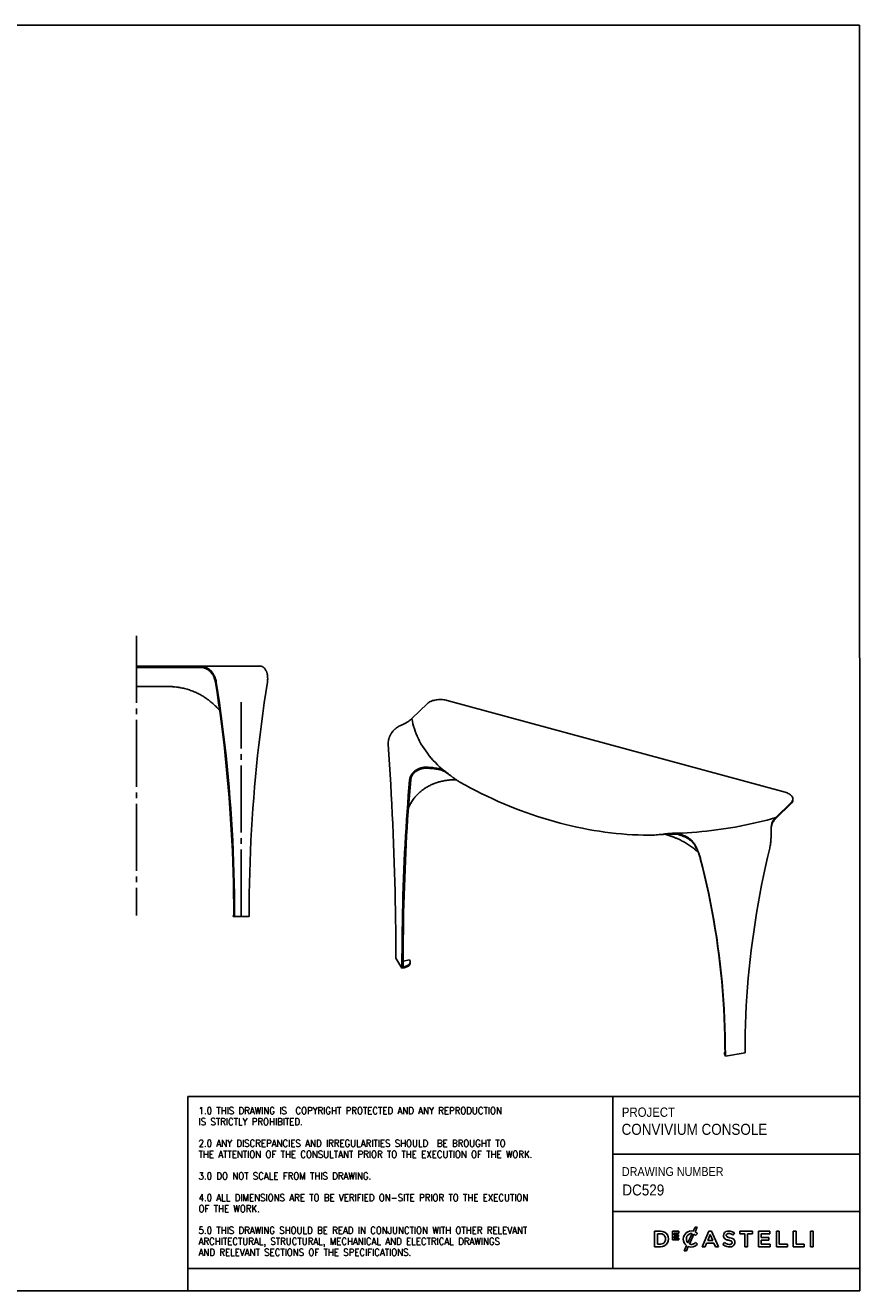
# Model space of a CAD drawing. Header units: millimetres. Extents: x 140 to 6290, y 235 to 4540.
# Tile 4 of 4: x 3450 to 6290, y 235 to 4540. Entities that reach past the tile are written whole.
import ezdxf

# ---------------------------------------------------------------- set-up
doc = ezdxf.new("R2010")
doc.units = ezdxf.units.MM
doc.header["$LTSCALE"] = 15
doc.linetypes.add('SLD-Centro', pattern=[19.05, 15.24, -1.27, 1.27, -1.27])
doc.linetypes.add('SLD-Solido', pattern=[0])
for name, color, linetype in [('NOTE', 3, 'SLD-Solido'), ('PIEGHE', 6, 'SLD-Centro'), ('QUOTE', 1, 'SLD-Solido'), ('SCHIZZI', 9, 'Continuous')]:
    doc.layers.add(name, color=color, linetype=linetype)
doc.styles.add('SLDTEXTSTYLE0', font='GOTHIC.TTF', dxfattribs={"width": 0.913})
doc.styles.add('SLDTEXTSTYLE1', font='romans__.ttf', dxfattribs={"width": 0.893})

msp = doc.modelspace()

# ---------------------------------------------------------------- linework, layer by layer
for p, q in [((3828.86, 2355.5), (3828.86, 2359.5)), ((3828.86, 2359.5), (3878.86, 2359.5)), ((3878.86, 2355.5), (3828.86, 2355.5)), ((3828.87, 2300.5), (3828.87, 2355.5)), ((3878.86, 2359.5), (3991.67, 2359.5)), ((3878.86, 2355.5), (3991.67, 2355.5)), ((3991.67, 2355.5), (3991.67, 2359.5)), ((4251.79, 2359.5), (4045.76, 2359.5)), ((4045.76, 2359.5), (4045.76, 2355.5)), ((3828.88, 2290.5), (3828.87, 2290.5)), ((3828.88, 2290.5), (3836.16, 2290.5)), ((3935.23, 2290.5), (3836.16, 2290.5)), ((4886.25, 2243.34), (6036, 1930.86)), ((4818.7, 2232.58), (4766.05, 2181.2)), ((4816.32, 2012.63), (4816.32, 2016.05)), ((4869.73, 2005.06), (4869.73, 2008.49)), ((4869.73, 2005.06), (4869.73, 2008.49)), ((6004.24, 1844.69), (6056.88, 1896.07)), ((6062.66, 1904.66), (6062.66, 1908.09)), ((6004.24, 1841.26), (6056.88, 1892.64)), ((5989.55, 1813.75), (5989.55, 1817.18)), ((6004.24, 1841.26), (6004.24, 1844.69)), ((5644.02, 1782.53), (5626.95, 1787.93)), ((5668.9, 1787.86), (5668.9, 1791.29)), ((5668.9, 1787.86), (5668.9, 1791.29)), ((5711.17, 1772.85), (5711.17, 1769.43)), ((4159.38, 1511.81), (4157.65, 1511.81)), ((4157.65, 1511.81), (4157.65, 1507.81)), ((4159.38, 1507.81), (4157.65, 1507.81)), ((4159.38, 1512.81), (4159.38, 1507.81)), ((4159.38, 1507.81), (4162.21, 1507.81)), ((4162.21, 1512.81), (4162.21, 1507.81)), ((4162.21, 1507.81), (4211.71, 1507.81)), ((4211.71, 1507.81), (4211.71, 1512.81)), ((4711.36, 1371), (4711.36, 1366.71)), ((4711.36, 1366.71), (4732.04, 1332.27)), ((4732.04, 1332.27), (4732.04, 1336.55)), ((4735.86, 1332.88), (4735.86, 1337.16)), ((4735.86, 1336.31), (4735.86, 1332.88)), ((4735.88, 1355.54), (4757.4, 1360.29)), ((4760.18, 1349.86), (4760.18, 1353.29)), ((4735.86, 1332.88), (4732.04, 1332.27)), ((5830.15, 1043.73), (5830.15, 1040.31)), ((5831.69, 1039.34), (5831.69, 1035.05)), ((5831.69, 1038.48), (5831.69, 1035.05)), ((5831.69, 1035.05), (5832.87, 1033.09)), ((5832.87, 1033.09), (5899.75, 1043.73)), ((5832.87, 1037.37), (5832.87, 1033.09)), ((5899.75, 1043.73), (5899.75, 1048.02))]:
    msp.add_line(p, q)
at = {"flags": 128}
for points in [[(3828.87, 2323), (3828.87, 2321.92), (3828.87, 2320.97), (3828.87, 2320.23), (3828.87, 2319.8), (3828.88, 2319.71), (3828.88, 2319.97), (3828.88, 2320.57), (3828.88, 2321.43), (3828.88, 2322.45), (3828.88, 2323.54), (3828.88, 2324.57), (3828.88, 2325.42), (3828.88, 2326.02), (3828.88, 2326.28), (3828.87, 2326.2), (3828.87, 2325.76), (3828.87, 2325.02), (3828.87, 2324.07), (3828.87, 2323)], [(3828.87, 2290.5), (3828.87, 2290.69), (3828.87, 2291.26), (3828.87, 2292.18), (3828.87, 2293.42), (3828.87, 2294.94), (3828.87, 2296.67), (3828.87, 2298.55), (3828.87, 2300.5)], [(4097.02, 2305.5), (4102.54, 2270.02), (4107.8, 2234.46), (4112.82, 2198.83), (4117.58, 2163.13), (4122.08, 2127.37), (4126.33, 2091.54), (4130.33, 2055.66), (4134.07, 2019.72), (4137.55, 1983.72), (4140.78, 1947.68), (4143.74, 1911.6), (4146.46, 1875.48), (4148.91, 1839.31), (4151.11, 1803.12), (4153.05, 1766.9), (4154.73, 1730.65), (4156.15, 1694.37), (4157.31, 1658.08), (4158.22, 1621.78), (4158.87, 1585.46), (4159.26, 1549.14), (4159.38, 1512.81)], [(4099.84, 2305.5), (4105.37, 2270.02), (4110.63, 2234.46), (4115.65, 2198.83), (4120.41, 2163.13), (4124.91, 2127.37), (4129.16, 2091.54), (4133.16, 2055.66), (4136.89, 2019.72), (4140.38, 1983.72), (4143.6, 1947.68), (4146.57, 1911.6), (4149.29, 1875.48), (4151.74, 1839.31), (4153.94, 1803.12), (4155.88, 1766.9), (4157.56, 1730.65), (4158.98, 1694.37), (4160.14, 1658.08), (4161.05, 1621.78), (4161.7, 1585.46), (4162.08, 1549.14), (4162.21, 1512.81)], [(4211.71, 1512.81), (4211.84, 1549.14), (4212.23, 1585.46), (4212.87, 1621.78), (4213.78, 1658.08), (4214.94, 1694.37), (4216.37, 1730.65), (4218.05, 1766.9), (4219.99, 1803.12), (4222.18, 1839.31), (4224.64, 1875.48), (4227.35, 1911.6), (4230.32, 1947.68), (4233.55, 1983.72), (4237.03, 2019.72), (4240.77, 2055.66), (4244.76, 2091.54), (4249.01, 2127.37), (4253.52, 2163.13), (4258.28, 2198.83), (4263.29, 2234.46), (4268.56, 2270.02), (4274.08, 2305.5)], [(4886.25, 2243.34), (4882.31, 2244.3), (4878.22, 2245.08), (4874.01, 2245.67), (4869.72, 2246.08), (4865.38, 2246.29), (4861.02, 2246.3), (4856.67, 2246.11), (4852.37, 2245.74), (4848.15, 2245.17), (4844.04, 2244.41), (4840.08, 2243.47), (4836.29, 2242.36), (4832.7, 2241.08), (4829.35, 2239.65), (4826.25, 2238.07), (4823.42, 2236.36), (4820.9, 2234.52), (4818.7, 2232.58)], [(4869.73, 2008.49), (4861.5, 2016.06), (4853.57, 2023.72), (4845.97, 2031.46), (4838.68, 2039.29), (4831.71, 2047.19), (4825.07, 2055.17), (4818.75, 2063.21), (4812.77, 2071.33), (4807.12, 2079.5), (4801.8, 2087.74), (4796.83, 2096.03), (4792.19, 2104.37), (4787.89, 2112.77), (4783.94, 2121.2), (4780.34, 2129.68), (4777.08, 2138.2), (4774.17, 2146.75), (4771.62, 2155.32), (4769.41, 2163.93), (4767.55, 2172.55), (4766.05, 2181.2)], [(4766.05, 2181.2), (4767.55, 2172.55), (4769.41, 2163.93), (4771.62, 2155.32), (4774.17, 2146.75), (4777.08, 2138.2), (4780.34, 2129.68), (4783.94, 2121.2), (4787.89, 2112.77), (4792.19, 2104.37), (4796.83, 2096.03), (4801.8, 2087.74), (4807.12, 2079.5), (4812.77, 2071.33), (4818.75, 2063.21), (4825.07, 2055.17), (4831.71, 2047.19), (4838.68, 2039.29), (4845.97, 2031.46), (4853.57, 2023.72), (4861.5, 2016.06), (4869.73, 2008.49)], [(4685.31, 2093.86), (4687.61, 2059.61), (4689.82, 2025.47), (4691.91, 1991.44), (4693.9, 1957.53), (4695.78, 1923.73), (4697.56, 1890.07), (4699.22, 1856.53), (4700.79, 1823.12), (4702.24, 1789.84), (4703.59, 1756.71), (4704.83, 1723.71), (4705.96, 1690.86), (4706.99, 1658.15), (4707.9, 1625.6), (4708.71, 1593.2), (4709.42, 1560.96), (4710.01, 1528.88), (4710.5, 1496.96), (4710.88, 1465.21), (4711.15, 1433.63), (4711.31, 1402.23), (4711.36, 1371)], [(4732.04, 1336.55), (4732.09, 1367.6), (4732.25, 1398.47), (4732.52, 1429.15), (4732.9, 1459.64), (4733.39, 1489.93), (4733.98, 1520.03), (4734.69, 1549.94), (4735.49, 1579.64), (4736.41, 1609.13), (4737.44, 1638.42), (4738.57, 1667.5), (4739.81, 1696.36), (4741.16, 1725.01), (4742.61, 1753.44), (4744.18, 1781.64), (4745.84, 1809.62), (4747.62, 1837.38), (4749.5, 1864.9), (4751.49, 1892.18), (4753.58, 1919.23), (4755.78, 1946.05), (4758.09, 1972.62)], [(4735.86, 1337.16), (4735.91, 1368.21), (4736.08, 1399.08), (4736.35, 1429.76), (4736.72, 1460.24), (4737.21, 1490.54), (4737.8, 1520.64), (4738.51, 1550.54), (4739.32, 1580.25), (4740.23, 1609.74), (4741.26, 1639.03), (4742.39, 1668.11), (4743.63, 1696.97), (4744.98, 1725.62), (4746.44, 1754.05), (4748, 1782.25), (4749.67, 1810.23), (4751.44, 1837.98), (4753.32, 1865.5), (4755.31, 1892.79), (4757.41, 1919.84), (4759.61, 1946.66), (4761.91, 1973.23)], [(4929.45, 1964.9), (4947.88, 1954.76), (4966.4, 1944.88), (4985, 1935.28), (5003.67, 1925.95), (5022.41, 1916.91), (5041.21, 1908.14), (5060.07, 1899.67), (5078.99, 1891.47), (5097.96, 1883.57), (5116.97, 1875.96), (5136.02, 1868.64), (5155.11, 1861.62), (5174.22, 1854.9), (5193.36, 1848.47), (5212.51, 1842.35), (5231.68, 1836.53), (5250.86, 1831.01), (5270.04, 1825.8), (5289.21, 1820.89), (5308.38, 1816.29), (5327.54, 1812.01), (5346.67, 1808.03), (5365.79, 1804.37), (5384.87, 1801.01), (5403.92, 1797.98), (5422.93, 1795.25), (5441.9, 1792.84), (5460.82, 1790.75), (5479.68, 1788.98), (5498.49, 1787.52), (5517.23, 1786.38), (5535.9, 1785.55), (5554.49, 1785.05), (5573.01, 1784.86), (5591.44, 1784.99)], [(6056.88, 1896.07), (6058.75, 1898.1), (6060.26, 1900.21), (6061.42, 1902.38), (6062.2, 1904.59), (6062.6, 1906.82), (6062.63, 1909.07), (6062.27, 1911.31), (6061.54, 1913.52), (6060.43, 1915.7), (6058.96, 1917.81), (6057.14, 1919.85), (6054.98, 1921.8), (6052.5, 1923.65), (6049.72, 1925.38), (6046.65, 1926.98), (6043.32, 1928.43), (6039.76, 1929.73), (6036, 1930.86)], [(6004.24, 1844.69), (5989.54, 1840.45), (5974.66, 1836.37), (5959.63, 1832.45), (5944.43, 1828.69), (5929.09, 1825.11), (5913.6, 1821.69), (5897.98, 1818.43), (5882.23, 1815.35), (5866.35, 1812.44), (5850.36, 1809.7), (5834.26, 1807.14), (5818.06, 1804.75), (5801.77, 1802.54), (5785.39, 1800.5), (5768.93, 1798.65), (5752.39, 1796.97), (5735.79, 1795.47), (5719.14, 1794.15), (5702.43, 1793.02), (5685.68, 1792.06), (5668.9, 1791.29)], [(5668.9, 1791.29), (5685.68, 1792.06), (5702.43, 1793.02), (5719.14, 1794.15), (5735.79, 1795.47), (5752.39, 1796.97), (5768.93, 1798.65), (5785.39, 1800.5), (5801.77, 1802.54), (5818.06, 1804.75), (5834.26, 1807.14), (5850.36, 1809.7), (5866.35, 1812.44), (5882.23, 1815.35), (5897.98, 1818.43), (5913.6, 1821.69), (5929.09, 1825.11), (5944.43, 1828.69), (5959.63, 1832.45), (5974.66, 1836.37), (5989.54, 1840.45), (6004.24, 1844.69)], [(5899.75, 1048.02), (5899.92, 1079.19), (5900.45, 1110.41), (5901.32, 1141.67), (5902.54, 1172.99), (5904.12, 1204.35), (5906.04, 1235.74), (5908.31, 1267.18), (5910.93, 1298.64), (5913.9, 1330.14), (5917.21, 1361.67), (5920.88, 1393.21), (5924.89, 1424.78), (5929.25, 1456.37), (5933.95, 1487.97), (5939.01, 1519.58), (5944.4, 1551.2), (5950.15, 1582.82), (5956.23, 1614.45), (5962.66, 1646.07), (5969.44, 1677.69), (5976.55, 1709.3), (5984.01, 1740.9)], [(5747.42, 1705.38), (5754.88, 1676.16), (5762, 1646.82), (5768.77, 1617.36), (5775.2, 1587.78), (5781.29, 1558.09), (5787.03, 1528.3), (5792.43, 1498.4), (5797.48, 1468.39), (5802.19, 1438.29), (5806.55, 1408.09), (5810.56, 1377.8), (5814.22, 1347.42), (5817.54, 1316.95), (5820.51, 1286.4), (5823.13, 1255.77), (5825.4, 1225.06), (5827.32, 1194.27), (5828.89, 1163.42), (5830.12, 1132.49), (5830.99, 1101.5), (5831.51, 1070.45), (5831.69, 1039.34)], [(5748.6, 1703.42), (5756.06, 1674.19), (5763.18, 1644.85), (5769.95, 1615.39), (5776.38, 1585.81), (5782.47, 1556.12), (5788.21, 1526.33), (5793.61, 1496.43), (5798.66, 1466.43), (5803.37, 1436.32), (5807.73, 1406.13), (5811.74, 1375.83), (5815.4, 1345.45), (5818.72, 1314.99), (5821.69, 1284.43), (5824.31, 1253.8), (5826.58, 1223.09), (5828.5, 1192.3), (5830.07, 1161.45), (5831.3, 1130.52), (5832.17, 1099.53), (5832.7, 1068.48), (5832.87, 1037.37)], [(4757.4, 1360.29), (4758.64, 1358.54), (4759.53, 1356.74), (4760.04, 1354.9), (4760.18, 1353.04), (4759.94, 1351.18), (4759.32, 1349.35), (4758.34, 1347.56), (4756.99, 1345.83), (4755.31, 1344.18), (4753.3, 1342.64), (4750.98, 1341.21), (4748.39, 1339.91), (4745.55, 1338.76), (4742.49, 1337.77), (4739.25, 1336.95), (4735.86, 1336.31)], [(4760.18, 1349.86), (4760.18, 1349.61), (4759.94, 1347.75), (4759.32, 1345.92), (4758.34, 1344.13), (4756.99, 1342.4), (4755.31, 1340.75), (4753.3, 1339.21), (4750.98, 1337.78), (4748.39, 1336.48), (4745.55, 1335.33), (4742.49, 1334.34), (4739.25, 1333.52), (4735.86, 1332.88)]]:
    msp.add_lwpolyline(points, dxfattribs=at)
for centre, radius, start, end in [((6045.73, 1905.4), 16.95, 311.14876, 357.48934), ((5840.28, 1040.43), 10.13, 180.67846, 212.01367), ((5840.05, 1043.73), 9.88, 148.06619, 212.11634)]:
    msp.add_arc(centre, radius, start, end)
for points, knots in [([(3991.67, 2359.5), (3995.08, 2359.5), (4002, 2359.5), (4012.39, 2359.5), (4023.34, 2359.5), (4034.54, 2359.5), (4042.07, 2359.5), (4045.76, 2359.5)], [0, 0, 0, 0, 0.1829858, 0.3720605, 0.5635028, 0.7861028, 1, 1, 1, 1]), ([(3991.67, 2355.5), (3995.08, 2355.5), (4002, 2355.5), (4012.39, 2355.5), (4023.34, 2355.5), (4034.54, 2355.5), (4042.07, 2355.5), (4045.76, 2355.5)], [0, 0, 0, 0, 0.1829858, 0.3720605, 0.5635028, 0.7861028, 1, 1, 1, 1]), ([(4079.9, 2345.51), (4078.87, 2346.44), (4076.9, 2348.23), (4073.9, 2350.49), (4071.1, 2352.35), (4068.51, 2353.83), (4066.18, 2355.01), (4062.82, 2356.48), (4058.19, 2358.03), (4052.08, 2359.27), (4047.88, 2359.42), (4045.76, 2359.5)], [0, 0, 0, 0, 0.10663203, 0.2039899, 0.29207332, 0.37088239, 0.44041778, 0.50068097, 0.66507499, 0.83148406, 1, 1, 1, 1]), ([(4078, 2342.54), (4077.03, 2343.41), (4075.17, 2345.06), (4072.34, 2347.16), (4069.69, 2348.88), (4067.25, 2350.25), (4065.05, 2351.34), (4061.87, 2352.71), (4057.51, 2354.14), (4051.73, 2355.28), (4047.76, 2355.42), (4045.76, 2355.5)], [0, 0, 0, 0, 0.10646705, 0.20368473, 0.29165287, 0.37037174, 0.43984223, 0.50006613, 0.66447316, 0.83108319, 1, 1, 1, 1]), ([(4093.17, 2319.73), (4092.61, 2321.1), (4091.63, 2323.5), (4090.13, 2326.53), (4088.8, 2328.95), (4087.21, 2331.56), (4084.98, 2334.8), (4081.87, 2338.71), (4079.36, 2341.2), (4078, 2342.54)], [0, 0, 0, 0, 0.1573303, 0.2762232, 0.3612491, 0.4542194, 0.605229, 0.7871588, 1, 1, 1, 1]), ([(4095.88, 2320.87), (4095.3, 2322.34), (4094.28, 2324.94), (4092.7, 2328.21), (4091.3, 2330.82), (4089.63, 2333.64), (4087.28, 2337.14), (4084, 2341.37), (4081.34, 2344.06), (4079.9, 2345.51)], [0, 0, 0, 0, 0.157428, 0.2763829, 0.3614363, 0.4544111, 0.6053944, 0.7872605, 1, 1, 1, 1]), ([(4251.79, 2359.5), (4252.24, 2359.48), (4253.08, 2359.45), (4254.26, 2359.23), (4255.29, 2358.95), (4256.25, 2358.61), (4257.25, 2358.18), (4258.36, 2357.61), (4259.56, 2356.87), (4260.95, 2355.86), (4262.62, 2354.41), (4264.61, 2352.29), (4266.83, 2349.38), (4268.2, 2346.86), (4268.94, 2345.51)], [0, 0, 0, 0, 0.0767282, 0.1438813, 0.2014615, 0.2494729, 0.3048278, 0.3649592, 0.4298723, 0.499571, 0.5939062, 0.7087571, 0.844123, 1, 1, 1, 1]), ([(4268.94, 2345.51), (4269.46, 2344.43), (4270.42, 2342.43), (4271.54, 2339.38), (4272.36, 2336.72), (4272.98, 2334.33), (4273.54, 2331.86), (4274.09, 2328.89), (4274.61, 2325.18), (4274.79, 2322.38), (4274.88, 2320.87)], [0, 0, 0, 0, 0.15952437, 0.29583139, 0.4089168, 0.49877787, 0.58815779, 0.70148982, 0.83877195, 1, 1, 1, 1]), ([(4111.32, 2208.82), (4110.73, 2209.55), (4106.96, 2214.25), (4099.3, 2222.27), (4088.36, 2232.78), (4076.69, 2242.47), (4064.44, 2251.37), (4051.62, 2259.44), (4038.29, 2266.63), (4023.94, 2273.18), (4008.58, 2278.92), (3992.21, 2283.69), (3977.4, 2286.83), (3964.25, 2288.8), (3955.83, 2289.63), (3950.32, 2290.02), (3947.8, 2290.17), (3945.33, 2290.29), (3943.03, 2290.37), (3940.71, 2290.42), (3938.16, 2290.46), (3936.27, 2290.48), (3935.23, 2290.5)], [0, 0, 0, 0, 0.014058, 0.0899464, 0.165835, 0.2415688, 0.3174576, 0.3933455, 0.4690791, 0.5449685, 0.6299464, 0.7147728, 0.7997869, 0.8558339, 0.912776, 0.9254632, 0.9379341, 0.9501901, 0.9621868, 0.9720022, 0.9846064, 1, 1, 1, 1]), ([(4699.16, 2136.01), (4700.08, 2137.16), (4701.84, 2139.36), (4704.58, 2142.3), (4707.17, 2144.82), (4709.58, 2146.94), (4711.76, 2148.72), (4714.89, 2151.09), (4719.15, 2153.95), (4724.7, 2157.06), (4728.4, 2158.64), (4730.26, 2159.43)], [0, 0, 0, 0, 0.10663203, 0.2039899, 0.29207332, 0.37088239, 0.44041778, 0.50068097, 0.66507499, 0.83148406, 1, 1, 1, 1]), ([(4766.05, 2181.2), (4764.43, 2179.66), (4761.14, 2176.52), (4754.95, 2172.15), (4747.69, 2167.75), (4739.49, 2163.45), (4733.29, 2160.75), (4730.26, 2159.43)], [0, 0, 0, 0, 0.1829858, 0.3720605, 0.5635028, 0.7861028, 1, 1, 1, 1]), ([(4686.45, 2109.03), (4686.8, 2110.54), (4687.43, 2113.19), (4688.55, 2116.61), (4689.6, 2119.38), (4690.88, 2122.42), (4692.77, 2126.28), (4695.52, 2131.06), (4697.89, 2134.27), (4699.16, 2136.01)], [0, 0, 0, 0, 0.157428, 0.2763829, 0.3614363, 0.4544111, 0.6053944, 0.7872605, 1, 1, 1, 1]), ([(4778.13, 2004.46), (4776.93, 2003.56), (4774.7, 2001.89), (4771.92, 1999.38), (4769.76, 1997.21), (4768.03, 1995.27), (4766.42, 1993.26), (4764.71, 1990.86), (4762.86, 1987.88), (4761.79, 1985.67), (4761.22, 1984.47)], [0, 0, 0, 0, 0.1595244, 0.2958314, 0.4089168, 0.4987779, 0.5881578, 0.7014898, 0.838772, 1, 1, 1, 1]), ([(4780.69, 2002.33), (4779.57, 2001.51), (4777.5, 1999.99), (4774.9, 1997.71), (4772.88, 1995.72), (4771.27, 1993.95), (4769.76, 1992.12), (4768.16, 1989.93), (4766.42, 1987.2), (4765.42, 1985.17), (4764.88, 1984.08)], [0, 0, 0, 0, 0.15961093, 0.2959807, 0.40910525, 0.49898205, 0.58835202, 0.70164644, 0.83886375, 1, 1, 1, 1]), ([(4816.32, 2016.05), (4815.26, 2016.07), (4813.27, 2016.1), (4810.49, 2015.98), (4808.12, 2015.79), (4805.91, 2015.53), (4803.69, 2015.18), (4801.26, 2014.7), (4798.66, 2014.08), (4795.66, 2013.22), (4792.07, 2011.98), (4787.79, 2010.17), (4782.96, 2007.7), (4779.81, 2005.59), (4778.13, 2004.46)], [0, 0, 0, 0, 0.0767282, 0.1438813, 0.2014615, 0.2494729, 0.3048278, 0.3649592, 0.4298723, 0.499571, 0.5939062, 0.7087571, 0.844123, 1, 1, 1, 1]), ([(4816.32, 2012.63), (4815.33, 2012.65), (4813.47, 2012.7), (4810.88, 2012.63), (4808.66, 2012.48), (4806.61, 2012.27), (4804.54, 2011.97), (4802.27, 2011.56), (4799.85, 2011.01), (4797.04, 2010.24), (4793.7, 2009.14), (4789.71, 2007.5), (4785.21, 2005.27), (4782.27, 2003.35), (4780.69, 2002.33)], [0, 0, 0, 0, 0.0769383, 0.1442552, 0.2019533, 0.2500373, 0.3054412, 0.3655969, 0.4305102, 0.5001857, 0.5944515, 0.7091763, 0.8443603, 1, 1, 1, 1]), ([(4816.32, 2016.05), (4819.67, 2015.88), (4826.49, 2015.53), (4836.74, 2014.59), (4846.3, 2013.39), (4854.95, 2011.96), (4862.59, 2010.42), (4867.37, 2009.13), (4869.73, 2008.49)], [0, 0, 0, 0, 0.1809061, 0.368371, 0.5595937, 0.7094733, 0.8568296, 1, 1, 1, 1]), ([(4816.32, 2012.63), (4819.67, 2012.45), (4826.49, 2012.1), (4836.74, 2011.16), (4846.3, 2009.96), (4854.95, 2008.53), (4862.59, 2006.99), (4867.37, 2005.7), (4869.73, 2005.06)], [0, 0, 0, 0, 0.1809061, 0.368371, 0.5595937, 0.7094733, 0.8568296, 1, 1, 1, 1]), ([(4929.45, 1964.9), (4926.04, 1966.99), (4922.83, 1969.07), (4916.78, 1973.14), (4913.95, 1975.13), (4908.64, 1978.99), (4906.16, 1980.85), (4902.69, 1983.51), (4901.58, 1984.37), (4899.96, 1985.63), (4899.43, 1986.05), (4898.65, 1986.66), (4898.4, 1986.87), (4898.02, 1987.17), (4897.89, 1987.27), (4897.7, 1987.42), (4897.64, 1987.47), (4897.54, 1987.55), (4897.51, 1987.57), (4897.46, 1987.61), (4897.45, 1987.62), (4897.43, 1987.64), (4897.42, 1987.65), (4897.41, 1987.65), (4897.4, 1987.66), (4897.39, 1987.66), (4897.39, 1987.67), (4894.33, 1990.1), (4891.65, 1992.24), (4888.1, 1995.04), (4887, 1995.9), (4885.47, 1997.1), (4884.97, 1997.48), (4884.26, 1998.02), (4884.03, 1998.2), (4883.69, 1998.46), (4883.58, 1998.55), (4883.41, 1998.68), (4883.36, 1998.72), (4883.28, 1998.78), (4883.25, 1998.8), (4883.21, 1998.84), (4883.19, 1998.85), (4883.17, 1998.86), (4883.17, 1998.87), (4883.16, 1998.88), (4883.15, 1998.88), (4883.15, 1998.88), (4883.14, 1998.89), (4882.85, 1999.11), (4882.35, 1999.5), (4880.94, 2000.59), (4880.02, 2001.29), (4877.78, 2002.98), (4876.45, 2003.95), (4873.4, 2006.1), (4871.67, 2007.28), (4869.73, 2008.49)], [0, 0, 0, 0, 0.125, 0.125, 0.25, 0.25, 0.375, 0.375, 0.4375, 0.4375, 0.46875, 0.46875, 0.484375, 0.484375, 0.4921875, 0.4921875, 0.4960938, 0.4960938, 0.4980469, 0.4980469, 0.4990234, 0.4990234, 0.4995117, 0.4995117, 0.4997559, 0.4997559, 0.5, 0.5, 0.625, 0.625, 0.6875, 0.6875, 0.71875, 0.71875, 0.734375, 0.734375, 0.7421875, 0.7421875, 0.7460938, 0.7460938, 0.7480469, 0.7480469, 0.7490234, 0.7490234, 0.7495117, 0.7495117, 0.7497559, 0.7497559, 0.75, 0.75, 0.8125, 0.8125, 0.875, 0.875, 0.9375, 0.9375, 1, 1, 1, 1]), ([(4898.07, 1987.13), (4896.64, 1988.09), (4893.73, 1990.04), (4890.55, 1992.16), (4888.44, 1993.55), (4887.46, 1994.2), (4886.51, 1994.82), (4885.6, 1995.41), (4884.74, 1995.97), (4883.97, 1996.46), (4883.17, 1996.98), (4882.22, 1997.6), (4880.94, 1998.42), (4879.08, 1999.6), (4876.58, 2001.15), (4873.35, 2003.08), (4871, 2004.36), (4869.73, 2005.06)], [0, 0, 0, 0, 0.1450405, 0.2937863, 0.3295261, 0.3639296, 0.3969968, 0.4287278, 0.4591226, 0.4881811, 0.510098, 0.5440323, 0.5899843, 0.647954, 0.7439397, 0.8612887, 1, 1, 1, 1]), ([(4916.76, 1973.21), (4912.71, 1973.23), (4904.58, 1973.26), (4892.56, 1972.44), (4880.17, 1970.9), (4867.54, 1968.49), (4854.76, 1965.11), (4842.42, 1960.87), (4830.56, 1955.79), (4819.24, 1949.9), (4808.51, 1943.21), (4798.4, 1935.77), (4788.97, 1927.59), (4780.25, 1918.72), (4772.27, 1909.2), (4765.1, 1899.04), (4759.04, 1889.03), (4755.81, 1882.15), (4754.35, 1879.06)], [0, 0, 0, 0, 0.05636159, 0.11324431, 0.17025399, 0.23503087, 0.29967186, 0.36444098, 0.42922556, 0.49387424, 0.5586511, 0.62344388, 0.688101, 0.75288656, 0.81768735, 0.88235242, 0.94714592, 1, 1, 1, 1]), ([(4773.31, 1910.18), (4771.06, 1907.12), (4766.34, 1900.72), (4760.12, 1889.94), (4755.99, 1882.15), (4754.31, 1877.79), (4754.25, 1877.65)], [0, 0, 0, 0, 0.3030077, 0.6333947, 0.9881076, 1, 1, 1, 1]), ([(5989.55, 1817.18), (5989.49, 1816.62), (5989.39, 1815.57), (5989.26, 1813.95), (5989.16, 1812.49), (5989.09, 1811.06), (5989.05, 1809.55), (5989.02, 1807.8), (5989, 1805.83), (5988.99, 1803.42), (5988.99, 1800.33), (5988.98, 1796.31), (5988.94, 1791.33), (5988.83, 1787.54), (5988.78, 1785.52)], [0, 0, 0, 0, 0.07672817, 0.14388126, 0.20146148, 0.24947287, 0.30482779, 0.36495924, 0.42987232, 0.49957102, 0.59390621, 0.70875707, 0.844123, 1, 1, 1, 1]), ([(5989.55, 1813.75), (5989.47, 1813.23), (5989.33, 1812.25), (5989.17, 1810.98), (5989.09, 1810.24), (5989.07, 1810.04)], [0, 0, 0, 0, 0.4517969, 0.8470952, 1, 1, 1, 1]), ([(5989.55, 1817.18), (5989.88, 1818.9), (5990.56, 1822.42), (5992.4, 1827.7), (5994.72, 1832.62), (5997.5, 1837.07), (6000.48, 1841.01), (6003, 1843.47), (6004.24, 1844.69)], [0, 0, 0, 0, 0.1809061, 0.368371, 0.5595937, 0.7094733, 0.8568296, 1, 1, 1, 1]), ([(5989.55, 1813.75), (5989.88, 1815.48), (5990.56, 1818.99), (5992.4, 1824.27), (5994.72, 1829.19), (5997.5, 1833.65), (6000.48, 1837.58), (6003, 1840.04), (6004.24, 1841.26)], [0, 0, 0, 0, 0.1809061, 0.368371, 0.5595937, 0.7094733, 0.8568296, 1, 1, 1, 1]), ([(5668.9, 1791.29), (5661.79, 1791.61), (5654.78, 1791.42), (5644.58, 1790.73), (5641.23, 1790.44), (5636.29, 1789.93), (5634.66, 1789.75), (5632.24, 1789.48), (5631.44, 1789.38), (5630.24, 1789.24), (5629.84, 1789.19), (5629.24, 1789.12), (5629.04, 1789.09), (5628.74, 1789.06), (5628.64, 1789.05), (5628.49, 1789.03), (5628.45, 1789.02), (5628.37, 1789.01), (5628.35, 1789.01), (5628.31, 1789), (5628.3, 1789), (5628.27, 1789), (5628.26, 1789), (5626.07, 1788.73), (5623.65, 1788.43), (5618.33, 1787.78), (5615.44, 1787.43), (5609.24, 1786.7), (5605.93, 1786.32), (5598.95, 1785.6), (5595.27, 1785.26), (5591.44, 1784.99)], [0, 0, 0, 0, 0.25, 0.25, 0.375, 0.375, 0.4375, 0.4375, 0.46875, 0.46875, 0.484375, 0.484375, 0.4921875, 0.4921875, 0.4960938, 0.4960938, 0.4980469, 0.4980469, 0.4990234, 0.4990234, 0.4995117, 0.4995117, 0.5, 0.5, 0.625, 0.625, 0.75, 0.75, 0.875, 0.875, 1, 1, 1, 1]), ([(5612.8, 1787.12), (5613.31, 1787.17), (5614.43, 1787.29), (5615.53, 1787.35), (5616.13, 1787.38)], [0, 0, 0, 0, 0.4586803, 1, 1, 1, 1]), ([(5668.9, 1787.86), (5665.1, 1788.12), (5657.55, 1788.62), (5649.11, 1788.62), (5643.54, 1788.52), (5640.7, 1788.45), (5637.89, 1788.36), (5635.11, 1788.25), (5632.35, 1788.13), (5628.65, 1787.96), (5623.72, 1787.73), (5619.21, 1787.51), (5616.6, 1787.41), (5616.1, 1787.39)], [0, 0, 0, 0, 0.2095361, 0.416062, 0.4696658, 0.5230635, 0.5762553, 0.6292414, 0.6820219, 0.7345971, 0.8425665, 0.9699911, 1, 1, 1, 1]), ([(5740.25, 1727.22), (5738.02, 1729.17), (5731.92, 1734.49), (5721.03, 1742.83), (5707.66, 1752.16), (5693.42, 1760.87), (5680.56, 1767.72), (5669.16, 1773.06), (5661.36, 1776.33), (5655.71, 1778.5), (5652.15, 1779.8), (5648.31, 1781.11), (5645.56, 1782.03), (5644.02, 1782.53)], [0, 0, 0, 0, 0.0762181, 0.2082656, 0.3561428, 0.5037389, 0.6515999, 0.7491138, 0.847863, 0.8856632, 0.9179054, 0.954273, 1, 1, 1, 1]), ([(5668.9, 1791.29), (5671.9, 1790.46), (5677.99, 1788.76), (5686.47, 1785.57), (5695.02, 1781.83), (5703.35, 1777.61), (5708.6, 1774.42), (5711.17, 1772.85)], [0, 0, 0, 0, 0.1829858, 0.3720605, 0.5635028, 0.7861028, 1, 1, 1, 1]), ([(5668.9, 1787.86), (5671.9, 1787.03), (5677.99, 1785.33), (5686.47, 1782.14), (5695.02, 1778.4), (5703.35, 1774.18), (5708.6, 1770.99), (5711.17, 1769.43)], [0, 0, 0, 0, 0.1829858, 0.3720605, 0.5635028, 0.7861028, 1, 1, 1, 1]), ([(5733.36, 1744.85), (5732.68, 1746.12), (5731.38, 1748.56), (5729.44, 1751.91), (5727.64, 1754.84), (5725.98, 1757.35), (5724.49, 1759.48), (5722.35, 1762.36), (5719.37, 1765.88), (5715.38, 1769.79), (5712.58, 1771.83), (5711.17, 1772.85)], [0, 0, 0, 0, 0.106632, 0.2039899, 0.2920733, 0.3708824, 0.4404178, 0.500681, 0.665075, 0.8314841, 1, 1, 1, 1]), ([(5732.57, 1743.63), (5731.91, 1744.8), (5730.66, 1747.05), (5728.79, 1750.15), (5727.05, 1752.84), (5725.46, 1755.16), (5724.02, 1757.12), (5721.95, 1759.78), (5719.08, 1763.02), (5715.24, 1766.62), (5712.53, 1768.49), (5711.17, 1769.43)], [0, 0, 0, 0, 0.1064671, 0.2036847, 0.2916529, 0.3703717, 0.4398422, 0.5000661, 0.6644732, 0.8310832, 1, 1, 1, 1]), ([(5988.78, 1785.52), (5988.73, 1783.98), (5988.64, 1781.12), (5988.43, 1777.07), (5988.23, 1773.68), (5988.02, 1770.74), (5987.8, 1767.79), (5987.52, 1764.37), (5987.13, 1760.23), (5986.77, 1757.28), (5986.57, 1755.69)], [0, 0, 0, 0, 0.15952437, 0.29583139, 0.4089168, 0.49877787, 0.58815779, 0.70148982, 0.83877195, 1, 1, 1, 1]), ([(5743.59, 1718.09), (5743.13, 1719.43), (5742.32, 1721.78), (5741.16, 1724.9), (5740.16, 1727.47), (5738.98, 1730.31), (5737.37, 1733.97), (5735.19, 1738.62), (5733.49, 1741.87), (5732.57, 1743.63)], [0, 0, 0, 0, 0.1573303, 0.2762232, 0.3612491, 0.4542194, 0.605229, 0.7871588, 1, 1, 1, 1]), ([(5744.72, 1717.18), (5744.25, 1718.63), (5743.42, 1721.17), (5742.24, 1724.55), (5741.2, 1727.34), (5739.99, 1730.41), (5738.33, 1734.38), (5736.08, 1739.42), (5734.31, 1742.95), (5733.36, 1744.85)], [0, 0, 0, 0, 0.15742796, 0.27638294, 0.36143631, 0.45441107, 0.60539444, 0.7872605, 1, 1, 1, 1])]:
    msp.add_open_spline(points, degree=3, knots=knots)
for points in [[(4097.02, 2305.5), (4096.56, 2307.91), (4095.64, 2312.72), (4093.99, 2317.39), (4093.17, 2319.73)], [(4099.84, 2305.5), (4099.38, 2308.1), (4098.45, 2313.3), (4096.74, 2318.34), (4095.88, 2320.87)], [(4274.88, 2320.87), (4274.95, 2318.34), (4275.07, 2313.3), (4274.41, 2308.1), (4274.08, 2305.5)], [(4685.31, 2093.86), (4685.23, 2096.38), (4685.08, 2101.42), (4685.99, 2106.5), (4686.45, 2109.03)], [(4761.22, 1984.47), (4760.43, 1982.49), (4758.86, 1978.52), (4758.35, 1974.58), (4758.09, 1972.62)], [(4764.88, 1984.08), (4764.14, 1982.26), (4762.66, 1978.63), (4762.16, 1975.03), (4761.91, 1973.23)], [(5986.57, 1755.69), (5986.23, 1753.12), (5985.54, 1747.99), (5984.52, 1743.26), (5984.01, 1740.9)], [(5747.42, 1705.38), (5746.86, 1707.41), (5745.73, 1711.45), (5744.31, 1715.88), (5743.59, 1718.09)], [(5748.6, 1703.42), (5748.04, 1705.61), (5746.91, 1709.99), (5745.45, 1714.78), (5744.72, 1717.18)]]:
    msp.add_open_spline(points, degree=3)
at = {"layer": 'PIEGHE', "color": 6, "true_color": 0xff00ff}
for p, q in [((3828.86, 2463.28), (3828.86, 1511.48)), ((4184.13, 1507.81), (4184.13, 2237.81)), ((4184.13, 1507.81), (4184.13, 2237.81))]:
    msp.add_line(p, q, dxfattribs=at)
at = {"layer": 'QUOTE', "color": 7, "true_color": 0xffffff}
msp.add_line((140.2, 4540.02), (6289.9, 4540.02), dxfattribs=at)
at = {"layer": 'SCHIZZI', "color": 7, "true_color": 0xffffff}
for p, q in [((6290.2, 235.02), (6289.9, 4540.02)), ((4003.54, 895.38), (4003.54, 310.02)), ((4003.54, 895.38), (6290.15, 895.38)), ((5449.81, 895.38), (5449.81, 310.02)), ((5449.81, 699.18), (6290.16, 699.18)), ((5449.81, 504.7), (6290.18, 504.7)), ((5611.75, 437.34), (5591.98, 437.34)), ((5591.98, 437.34), (5591.98, 384.49)), ((5674.82, 436.97), (5652.71, 436.97)), ((5652.71, 436.97), (5652.71, 407.66)), ((5659.12, 425.29), (5659.12, 431.24)), ((5659.12, 431.24), (5674.82, 431.24)), ((5674.82, 431.24), (5674.82, 436.97)), ((5729.69, 451.38), (5723.33, 437.41)), ((5737.01, 451.38), (5729.69, 451.38)), ((5729.74, 435.39), (5737.01, 451.38)), ((5777.09, 437.71), (5753.84, 384.49)), ((5785.95, 437.71), (5777.09, 437.71)), ((5786.02, 437.55), (5785.95, 437.71)), ((5809.2, 384.49), (5786.02, 437.55)), ((5858.41, 424.08), (5863.64, 431.45)), ((5925.07, 437.34), (5882.09, 437.34)), ((5882.09, 437.34), (5882.09, 428.3)), ((5925.07, 428.3), (5925.07, 437.34)), ((5984.78, 437.34), (5945.47, 437.34)), ((5945.47, 437.34), (5945.47, 384.49)), ((5984.78, 428.59), (5984.78, 437.34)), ((6016.47, 437.34), (6006.75, 437.34)), ((6006.75, 437.34), (6006.75, 384.49)), ((6016.47, 393.39), (6016.47, 437.34)), ((6073.95, 437.34), (6064.23, 437.34)), ((6064.23, 437.34), (6064.23, 384.49)), ((6073.95, 393.39), (6073.95, 437.34)), ((6122.23, 437.34), (6122.23, 384.49)), ((6131.94, 437.34), (6122.23, 437.34)), ((6131.94, 384.49), (6131.94, 437.34)), ((5601.69, 393.39), (5601.69, 428.44)), ((5601.69, 428.44), (5611.75, 428.44)), ((5611.75, 393.39), (5601.69, 393.39)), ((5652.71, 407.66), (5675.03, 407.66)), ((5672.94, 425.29), (5659.12, 425.29)), ((5659.12, 419.55), (5672.94, 419.55)), ((5659.12, 413.39), (5659.12, 419.55)), ((5675.03, 413.39), (5659.12, 413.39)), ((5672.94, 419.55), (5672.94, 425.29)), ((5675.03, 407.66), (5675.03, 413.39)), ((5689.78, 410.66), (5689.78, 410.76)), ((5700.91, 388.47), (5693, 371.1)), ((5719.42, 429.08), (5705.06, 397.58)), ((5710.67, 393.78), (5725.79, 426.98)), ((5731.61, 422.65), (5737.86, 429.85)), ((5738.24, 393.14), (5731.98, 399.47)), ((5737.86, 429.85), (5737.68, 430.01)), ((5738.06, 392.95), (5738.24, 393.14)), ((5763.83, 384.49), (5769.21, 397.12)), ((5769.21, 397.12), (5793.6, 397.12)), ((5772.8, 405.8), (5781.37, 425.8)), ((5790.02, 405.8), (5772.8, 405.8)), ((5781.37, 425.8), (5790.02, 405.8)), ((5793.6, 397.12), (5798.91, 384.49)), ((5830.28, 399.21), (5824.41, 392.24)), ((5882.09, 428.3), (5898.68, 428.3)), ((5898.68, 428.3), (5898.68, 384.49)), ((5908.47, 384.49), (5908.47, 428.3)), ((5908.47, 428.3), (5925.07, 428.3)), ((5955.19, 415.52), (5955.19, 428.59)), ((5955.19, 428.59), (5984.78, 428.59)), ((5981.42, 415.52), (5955.19, 415.52)), ((5955.19, 406.77), (5981.42, 406.77)), ((5955.19, 393.24), (5955.19, 406.77)), ((5985.16, 393.24), (5955.19, 393.24)), ((5981.42, 406.77), (5981.42, 415.52)), ((5985.16, 384.49), (5985.16, 393.24)), ((6043.98, 393.39), (6016.47, 393.39)), ((6043.98, 384.49), (6043.98, 393.39)), ((6101.45, 393.39), (6073.95, 393.39)), ((6101.45, 384.49), (6101.45, 393.39)), ((5591.98, 384.49), (5611.75, 384.49)), ((5693, 371.1), (5700.34, 371.1)), ((5700.34, 371.1), (5706.83, 385.34)), ((5753.84, 384.49), (5763.83, 384.49)), ((5798.91, 384.49), (5809.2, 384.49)), ((5898.68, 384.49), (5908.47, 384.49)), ((5945.47, 384.49), (5985.16, 384.49)), ((6006.75, 384.49), (6043.98, 384.49)), ((6064.23, 384.49), (6101.45, 384.49)), ((6122.23, 384.49), (6131.94, 384.49)), ((4003.54, 310.02), (4003.54, 235.02)), ((4003.54, 310.02), (6290.19, 310.02)), ((140.2, 235.02), (6290.2, 235.02))]:
    msp.add_line(p, q, dxfattribs=at)
for centre, radius, start, end in [((5613.18, 410.92), 26.46, 266.90157, 93.09843), ((5716.88, 411.08), 27.11, 76.24523, 180.89091), ((5717.96, 409.44), 28.5, 45.71394, 65.58709), ((5841.12, 422.54), 14.76, 114.63446, 160.64301), ((5844.28, 415.65), 22.34, 89.50788, 114.63446), ((5844.69, 406.37), 31.62, 72.44471, 90.39732), ((5843.41, 405.16), 33.18, 52.42183, 70.96437), ((5612.12, 410.92), 17.53, 268.76628, 91.23372), ((5717.47, 410.66), 27.69, 180, 233.25786), ((5720.19, 411.08), 20.28, 153.58432, 221.73663), ((5716.85, 412.74), 16.54, 81.04863, 153.58432), ((5716.89, 411.96), 28.46, 249.30365, 318.58458), ((5717.19, 410.15), 17.62, 248.28377, 285.8766), ((5715.26, 415), 22.81, 287.21436, 317.11848), ((5712.43, 402.98), 27.47, 45.72598, 60.90731), ((5846.14, 416.1), 32.28, 227.67997, 255.77334), ((5843.44, 422.3), 17.03, 162.43966, 192.31941), ((5837.89, 420.78), 11.3, 190.78984, 232.66765), ((5847.82, 417.36), 25.24, 225.98856, 252.68232), ((5843.75, 428.47), 20.97, 232.66765, 251.27083), ((5841.88, 423.36), 5.87, 146.85935, 193.31029), ((5840.94, 423.14), 4.9, 193.31029, 230.56735), ((5842.94, 421.62), 7.76, 98.98092, 140.32353), ((5853.41, 452.91), 47.24, 249.70068, 255.51463), ((5845.49, 429.32), 12.57, 232.44778, 252.59774), ((5846.61, 413.47), 21.17, 252.68232, 275.6739), ((5835.33, 382.93), 25.05, 73.32325, 75.51463), ((5844.45, 412.06), 17.44, 77.54474, 98.98092), ((5861.45, 473.18), 59.24, 250.55867, 257.31246), ((5850.48, 436.64), 30.77, 254.99999, 258.29329), ((5835.37, 363.71), 43.71, 70.27129, 78.29329), ((5842.12, 403.78), 26.02, 51.25781, 76.47292), ((5840.34, 376.96), 39.28, 64.63254, 78.09895), ((5847.89, 402.23), 9.86, 274.6813, 307.58878), ((5845.02, 389.78), 15.91, 58.43436, 71.28416), ((5850.7, 398.8), 5.26, 27.46177, 59.71525), ((5850.54, 398.51), 5.29, 309.48388, 346.59381), ((5849.51, 398.75), 6.35, 346.59381, 22.92671), ((5851.81, 399.3), 14.2, 28.77124, 67.85987), ((5851.63, 398.63), 13.69, 299.92604, 337.37946), ((5848.17, 399.74), 17.31, 338.409, 21.69569), ((5846.51, 417.52), 33.74, 255.77334, 272.44794), ((5847.38, 406.03), 22.22, 271.47111, 299.92604)]:
    msp.add_arc(centre, radius, start, end, dxfattribs=at)

# ---------------------------------------------------------------- texts
at = {"layer": 'NOTE', "color": 7, "true_color": 0xffffff, "attachment_point": 1}
for s, insert, char_height, style in [('1.0 THIS DRAWING IS  COPYRIGHT PROTECTED AND ANY REPRODUCTION', (4039.71, 859.48), 24, 'SLDTEXTSTYLE1'), ('IS STRICTLY PROHIBITED.', (4039.71, 822.44), 24, 'SLDTEXTSTYLE1'), ('PROJECT', (5480.58, 858.25), 31.75, 'SLDTEXTSTYLE0'), ('CONVIVIUM CONSOLE', (5479.58, 802.73), 37.5, 'SLDTEXTSTYLE0'), ('2.0 ANY DISCREPANCIES AND IRREGULARITIES SHOULD  BE BROUGHT TO ', (4039.71, 748.36), 24, 'SLDTEXTSTYLE1'), ('THE ATTENTION OF THE CONSULTANT PRIOR TO THE EXECUTION OF THE WORK.', (4039.71, 711.31), 24, 'SLDTEXTSTYLE1'), ('DRAWING NUMBER', (5480.58, 655.32), 30, 'SLDTEXTSTYLE0'), ('3.0 DO NOT SCALE FROM THIS DRAWING.', (4039.71, 637.23), 24, 'SLDTEXTSTYLE1'), ('4.0 ALL DIMENSIONS ARE TO BE VERIFIED ON-SITE PRIOR TO THE EXECUTION ', (4039.71, 563.15), 24, 'SLDTEXTSTYLE1'), (' DC529', (5469.62, 596.52), 37.5, 'SLDTEXTSTYLE0'), ('OF THE WORK.', (4039.71, 526.11), 24, 'SLDTEXTSTYLE1'), ('5.0 THIS DRAWING SHOULD BE READ IN CONJUNCTION WITH OTHER RELEVANT ', (4039.71, 452.02), 24, 'SLDTEXTSTYLE1'), ('ARCHITECTURAL, STRUCTURAL, MECHANICAL AND ELECTRICAL DRAWINGS ', (4039.71, 414.98), 24, 'SLDTEXTSTYLE1'), ('AND RELEVANT SECTIONS OF THE SPECIFICATIONS.', (4039.71, 377.94), 24, 'SLDTEXTSTYLE1')]:
    msp.add_mtext(s, dxfattribs=dict(at, insert=insert, char_height=char_height, style=style))

doc.saveas('drawing.dxf')
